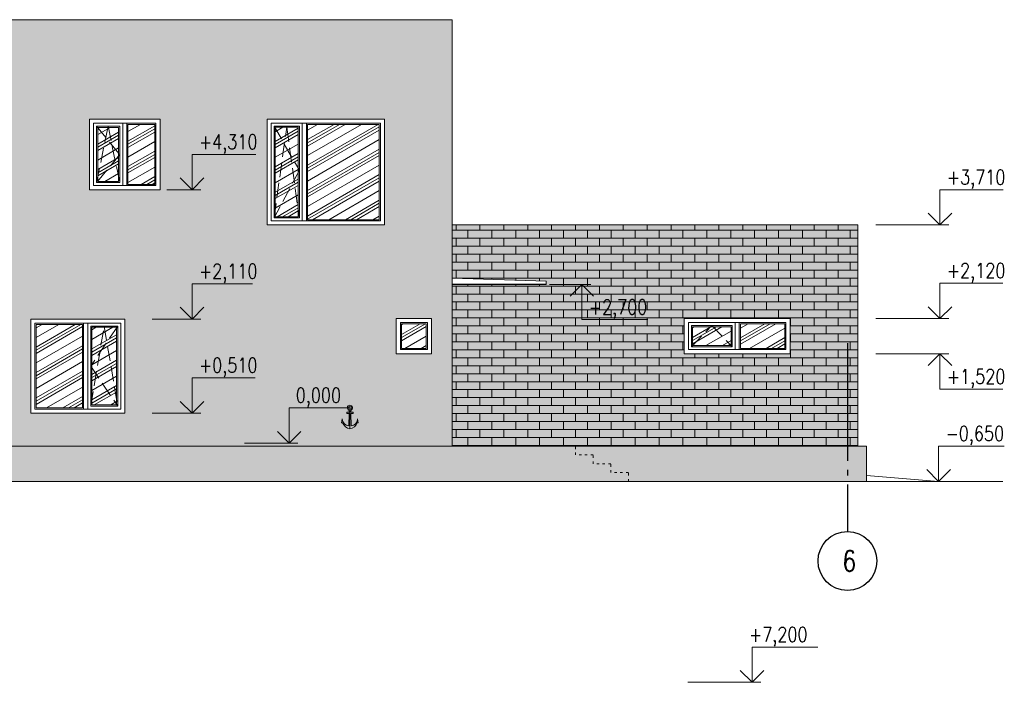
# Model space of a CAD drawing. Header units: millimetres. Extents: x 53645 to 137188, y 78097 to 135542.
# Tile 178 of 256: x 67538 to 84291, y 122658 to 133924. Entities that reach past the tile are written whole.
import ezdxf

# ---------------------------------------------------------------- set-up
doc = ezdxf.new("R2010")
doc.units = ezdxf.units.MM
for name, pattern in [('ACAD_ISO03W100', [30, 12, -18]), ('CONTI', [0]), ('GOST2.303 4', [7, 5, -2, 0]), ('GOST2.303 5', [24, 20, -1.5, 1, -1.5])]:
    doc.linetypes.add(name, pattern=pattern)
doc.layers.add('axis_dim', color=40, linetype='CONTI')
doc.layers.add('wall', color=7, linetype='Continuous')
for name, color, linetype, lineweight in [('doors_windows', 4, 'Continuous', 5), ('hatch', 7, 'Continuous', 5), ('mark', 4, 'Continuous', 15), ('Wall2', 40, 'Continuous', 5)]:
    doc.layers.add(name, color=color, linetype=linetype, lineweight=lineweight)
doc.styles.add('GOST 2.304', font='CS_Gost2304.shx', dxfattribs={"width": 0.8, "oblique": 15})
pattern_1 = [(0, (42856.98, -39823.39), (0, 135.4836), []), (90, (42856.98, -39823.39), (-203.2, 135.4836), [135.4836, -135.4836])]

# ---------------------------------------------------------------- blocks, each defined once
blk = doc.blocks.new('ОК-1200-1200')
at = {"layer": 'hatch', "ltscale": 50, "true_color": 0xb0cfd8}
h = blk.add_hatch(dxfattribs=at)
h.set_pattern_fill('PLASTI', color=9, scale=1500, angle=30, style=0)
h.set_pattern_definition([(30, (6885.6, 78162.7), (-187.5, 324.7595), []), (30, (6862.17, 78203.3), (-187.5, 324.7595), []), (30, (6838.74, 78243.88), (-187.5, 324.7595), []), (30, (6768.42, 78365.67), (-187.5, 324.7595), [])])
h.paths.add_polyline_path([(25854, 212938), (26209, 212938), (26209, 212018), (25854, 212018)])
h = blk.add_hatch(dxfattribs=at)
h.set_pattern_fill('PLASTI', color=9, scale=1500, angle=30, style=0)
h.set_pattern_definition([(30, (7400.6, 78213.3), (-187.5, 324.7595), []), (30, (7377.17, 78253.9), (-187.5, 324.7595), []), (30, (7353.74, 78294.5), (-187.5, 324.7595), []), (30, (7283.42, 78416.28), (-187.5, 324.7595), [])])
h.paths.add_polyline_path([(26369, 212989), (26824, 212989), (26824, 211968), (26369, 211968)])
at = {"layer": 'doors_windows', "lineweight": 20, "ltscale": 50}
for points in [[(26914, 213078), (25714, 213078), (25714, 211878), (26914, 211878)], [(26844, 213008), (25784, 213008), (25784, 211948), (26844, 211948)], [(25784, 213008), (26279, 213008), (26279, 211948), (25784, 211948)], [(25834, 212958), (26229, 212958), (26229, 211998), (25834, 211998)], [(25854, 212938), (26209, 212938), (26209, 212018), (25854, 212018)], [(26279, 213008), (26349, 213008), (26349, 211948), (26279, 211948)], [(26349, 213008), (26844, 213008), (26844, 211948), (26349, 211948)], [(26369, 212989), (26824, 212989), (26824, 211968), (26369, 211968)]]:
    blk.add_lwpolyline(points, close=True, dxfattribs=at)
at = {"layer": 'doors_windows', "linetype": 'GOST2.303 4', "lineweight": 20, "ltscale": 50}
for points in [[(25834, 212958), (26229, 212478), (25834, 211998)], [(25834, 211998), (26032, 212958), (26229, 211998)]]:
    blk.add_lwpolyline(points, dxfattribs=at)

msp = doc.modelspace()

# ---------------------------------------------------------------- hatches: boundary and pattern name
at = {"layer": 'hatch', "ltscale": 75, "true_color": 0xcfd0cf}
h = msp.add_hatch(color=254, dxfattribs=at)
h.paths.add_polyline_path([(62716.5, 129234.5), (64716.5, 129234.5), (64716.5, 127234.5), (62716.5, 127234.5)], flags=16)
h.paths.add_polyline_path([(69326.5, 127234.5), (67726.5, 127234.5), (67726.5, 128834.5), (69326.5, 128834.5)], flags=16)
h.paths.add_polyline_path([(65916.5, 132234.5), (65916.5, 130434.5), (63916.5, 130434.5), (63916.5, 132234.5)], flags=16)
h.paths.add_polyline_path([(69926.5, 132234.5), (69926.5, 131034.5), (68726.5, 131034.5), (68726.5, 132234.5)], flags=16)
h.paths.add_polyline_path([(73746.5, 132234.5), (73746.5, 130434.5), (71746.5, 130434.5), (71746.5, 132234.5)], flags=16)
h.paths.add_polyline_path([(74896.5, 133924.5), (61146.4, 133924.5), (61146.4, 126674.5), (74896.5, 126674.5), (74896.5, 129424.5), (74896.5, 129424.5), (74896.5, 129529.5)])
h.paths.add_polyline_path([(73946.4, 128244.5), (73946.4, 128844.5), (74546.4, 128844.5), (74546.4, 128244.5)], flags=16)
at = {"layer": 'hatch', "ltscale": 75}
h = msp.add_hatch(dxfattribs=at)
h.set_pattern_fill('AR-CONC', color=252, scale=2, style=0)
h.set_pattern_definition([(50, (42856.98, -39823.4), (364.36934, -31.87817), [38.1, -419.1]), (355, (42857, -39823.4), (-70.48684, 382.1137), [30.48, -335.2812]), (100.45144, (42887.35, -39826.05), (293.8825, 350.2355), [32.38, -356.1805]), (46.1842, (42857, -39721.8), (542.1581, -84.0847), [57.15, -628.65]), (96.63556, (42902.16, -39728.8), (474.8083, 494.8522), [48.57, -534.2712]), (351.18415, (42857, -39721.8), (474.8083, 494.8522), [45.72, -502.9195]), (21, (42907.78, -39747.2), (303.2288, -204.5304), [38.1, -419.1]), (326, (42907.8, -39747.2), (123.60406, 368.3759), [30.48, -335.28]), (71.45144, (42933.05, -39764.23), (426.83284, 163.84554), [32.38, -356.1799]), (37.5, (42856.98, -39823.39), (6.17721, 169.11008), [0, -331.216, 0, -340.36, 0, -336.55]), (7.5, (42856.98, -39823.39), (133.63933, 200.36115), [0, -194.056, 0, -323.596, 0, -128.27]), (327.5, (42743.7, -39823.39), (271.18119, -11.45749), [0, -127, 0, -396.24, 0, -525.78]), (317.5, (42692.9, -39823.4), (296.25836, 50.85298), [0, -165.1, 0, -263.144, 0, -373.38])])
h.paths.add_polyline_path([(62716.5, 129234.5), (64716.5, 129234.5), (64716.5, 127234.5), (62716.5, 127234.5)], flags=16)
h.paths.add_polyline_path([(69326.5, 127234.5), (67726.5, 127234.5), (67726.5, 128834.5), (69326.5, 128834.5)], flags=16)
h.paths.add_polyline_path([(65916.5, 132234.5), (65916.5, 130434.5), (63916.5, 130434.5), (63916.5, 132234.5)], flags=16)
h.paths.add_polyline_path([(69926.5, 132234.5), (69926.5, 131034.5), (68726.5, 131034.5), (68726.5, 132234.5)], flags=16)
h.paths.add_polyline_path([(73746.5, 132234.5), (73746.5, 130434.5), (71746.5, 130434.5), (71746.5, 132234.5)], flags=16)
h.paths.add_polyline_path([(74896.5, 133924.5), (61146.4, 133924.5), (61146.4, 126674.5), (74896.5, 126674.5), (74896.5, 129424.5), (74896.5, 129424.5), (74896.5, 129529.5)])
h.paths.add_polyline_path([(73946.4, 128244.5), (73946.4, 128844.5), (74546.4, 128844.5), (74546.4, 128244.5)], flags=16)
at = {"layer": 'hatch', "ltscale": 50, "true_color": 0xb0cfd8}
h = msp.add_hatch(dxfattribs=at)
h.set_pattern_fill('PLASTI', color=9, scale=1500, angle=30, style=0)
h.set_pattern_definition([(30, (52937.64, -2601.13), (-187.5, 324.7595), []), (30, (52914.2, -2560.54), (-187.5, 324.7595), []), (30, (52890.76, -2519.94), (-187.5, 324.7595), []), (30, (52820.45, -2398.16), (-187.5, 324.7595), [])])
h.paths.add_polyline_path([(71886.5, 132094.5), (72276.5, 132094.5), (72276.5, 130574.5), (71886.5, 130574.5)])
h = msp.add_hatch(dxfattribs=at)
h.set_pattern_fill('PLASTI', color=9, scale=1500, angle=30, style=0)
h.set_pattern_definition([(30, (53437.64, -2601.13), (-187.5, 324.7595), []), (30, (53414.2, -2560.54), (-187.5, 324.7595), []), (30, (53390.76, -2519.94), (-187.5, 324.7595), []), (30, (53320.45, -2398.16), (-187.5, 324.7595), [])])
h.paths.add_polyline_path([(72436.5, 132144.5), (73656.5, 132144.5), (73656.5, 130524.5), (72436.5, 130524.5)])
at = {"layer": 'hatch', "ltscale": 75, "true_color": 0x3f3a3a}
h = msp.add_hatch(color=250, dxfattribs=at)
h.paths.add_polyline_path([(81796.9, 130434.5), (74896.5, 130434.5), (74896.5, 129529.5), (76496.5, 129479.5), (76496.5, 129429.5), (76496.5, 129424.5), (74896.5, 129424.5), (74896.5, 126674.5), (81796.9, 126674.5)])
h.paths.add_polyline_path([(78846.9, 128244.5), (78846.9, 128844.5), (80646.6, 128844.5), (80646.9, 128844.5), (80646.9, 128244.5)], flags=16)
at = {"layer": 'hatch', "ltscale": 75}
h = msp.add_hatch(dxfattribs=at)
h.set_pattern_fill('AR-BRSTD', color=8, scale=2, style=0)
h.set_pattern_definition(pattern_1)
h.paths.add_polyline_path([(81796.9, 130434.5), (74896.5, 130434.5), (74896.5, 129529.5), (76496.5, 129479.5), (76496.5, 129429.5), (76496.5, 129424.5), (74896.5, 129424.5), (74896.5, 126674.5), (81796.9, 126674.5)])
h.paths.add_polyline_path([(78846.9, 128244.5), (78846.9, 128844.5), (80646.6, 128844.5), (80646.9, 128844.5), (80646.9, 128244.5)], flags=16)
at = {"layer": 'hatch', "ltscale": 50, "true_color": 0xb0cfd8}
h = msp.add_hatch(dxfattribs=at)
h.set_pattern_fill('PLASTI', color=9, scale=1500, angle=30, style=0)
h.set_pattern_definition([(30, (48897.6, -6081.13), (-187.5, 324.7595), []), (30, (48874.18, -6040.54), (-187.5, 324.7595), []), (30, (48850.74, -5999.94), (-187.5, 324.7595), []), (30, (48780.43, -5878.16), (-187.5, 324.7595), [])])
h.paths.add_polyline_path([(67816.5, 128744.5), (68606.5, 128744.5), (68606.5, 127324.5), (67816.5, 127324.5)])
h = msp.add_hatch(dxfattribs=at)
h.set_pattern_fill('PLASTI', color=9, scale=1500, angle=30, style=0)
h.set_pattern_definition([(30, (49817.6, -6131.13), (-187.5, 324.7595), []), (30, (49794.18, -6090.54), (-187.5, 324.7595), []), (30, (49770.74, -6049.94), (-187.5, 324.7595), []), (30, (49700.43, -5928.16), (-187.5, 324.7595), [])])
h.paths.add_polyline_path([(68766.5, 128694.5), (69186.5, 128694.5), (69186.5, 127374.5), (68766.5, 127374.5)])
h = msp.add_hatch(dxfattribs=at)
h.set_pattern_fill('PLASTI', color=9, scale=1500, angle=30, style=0)
h.set_pattern_definition([(30, (54987.6, -5941.13), (-187.5, 324.7595), []), (30, (54964.15, -5900.54), (-187.5, 324.7595), []), (30, (54940.7, -5859.94), (-187.5, 324.7595), []), (30, (54870.4, -5738.16), (-187.5, 324.7595), [])])
h.paths.add_polyline_path([(74036.4, 128754.5), (74456.4, 128754.5), (74456.4, 128334.5), (74036.4, 128334.5)])
h = msp.add_hatch(dxfattribs=at)
h.set_pattern_fill('PLASTI', color=9, scale=1500, angle=30, style=0)
h.set_pattern_definition([(30, (59938.02, -5991.13), (-187.5, 324.7595), []), (30, (59914.6, -5950.54), (-187.5, 324.7595), []), (30, (59891.14, -5909.94), (-187.5, 324.7595), []), (30, (59820.83, -5788.16), (-187.5, 324.7595), [])])
h.paths.add_polyline_path([(78986.9, 128704.5), (79641.7, 128704.5), (79641.7, 128384.5), (78986.9, 128384.5)])
h = msp.add_hatch(dxfattribs=at)
h.set_pattern_fill('PLASTI', color=9, scale=1500, angle=30, style=0)
h.set_pattern_definition([(30, (60852.9, -5941.13), (-187.5, 324.7595), []), (30, (60829.45, -5900.54), (-187.5, 324.7595), []), (30, (60806, -5859.94), (-187.5, 324.7595), []), (30, (60735.7, -5738.16), (-187.5, 324.7595), [])])
h.paths.add_polyline_path([(79801.7, 128754.5), (80556.6, 128754.5), (80556.6, 128334.5), (79801.7, 128334.5)])
at = {"layer": 'hatch', "ltscale": 75, "true_color": 0x3f3a3a}
h = msp.add_hatch(color=250, dxfattribs=at)
h.paths.add_polyline_path([(60296.5, 126674.5), (81946.9, 126674.5), (81946.9, 126074.5), (60296.5, 126074.5)])
h.paths.add_polyline_path([(58446.5, 126674.5), (58146.5, 126674.5), (58146.5, 126074.5), (58446.5, 126074.5)])
at = {"layer": 'hatch', "ltscale": 75, "true_color": 0x2e2e2e}
h = msp.add_hatch(dxfattribs=at)
h.set_pattern_fill('AR-BRSTD', color=250, scale=2, style=0)
h.set_pattern_definition(pattern_1)
h.paths.add_polyline_path([(60296.5, 126674.5), (81946.9, 126674.5), (81946.9, 126074.5), (60296.5, 126074.5)])
h.paths.add_polyline_path([(58446.5, 126674.5), (58146.5, 126674.5), (58146.5, 126074.5), (58446.5, 126074.5)])

# ---------------------------------------------------------------- linework, layer by layer
at = {"layer": 'axis_dim', "linetype": 'GOST2.303 5', "lineweight": 25, "ltscale": 100}
msp.add_lwpolyline([(81621.9, 128423), (81621.9, 125221.4)], dxfattribs=at)
at = {"layer": 'axis_dim', "color": 18, "linetype": 'Continuous', "lineweight": 25, "ltscale": 100, "true_color": 0x000000}
msp.add_circle((81621.9, 124721.4), 500, dxfattribs=at)
at = {"layer": 'doors_windows', "lineweight": 20, "ltscale": 50}
for points in [[(71816.5, 132164.5), (73676.5, 132164.5), (73676.5, 130504.5), (71816.5, 130504.5)], [(71866.5, 132114.5), (72296.5, 132114.5), (72296.5, 130554.5), (71866.5, 130554.5)], [(71886.5, 132094.5), (72276.5, 132094.5), (72276.5, 130574.5), (71886.5, 130574.5)], [(72346.5, 132164.5), (72416.5, 132164.5), (72416.5, 130504.5), (72346.5, 130504.5)], [(72436.5, 132144.5), (73656.5, 132144.5), (73656.5, 130524.5), (72436.5, 130524.5)], [(67796.5, 128764.5), (69256.5, 128764.5), (69256.5, 127304.5), (67796.5, 127304.5)], [(67816.5, 128744.5), (68606.5, 128744.5), (68606.5, 127324.5), (67816.5, 127324.5)], [(68626.5, 128764.5), (68696.5, 128764.5), (68696.5, 127304.5), (68626.5, 127304.5)], [(68746.5, 128714.5), (69206.5, 128714.5), (69206.5, 127354.5), (68746.5, 127354.5)], [(68766.5, 128694.5), (69186.5, 128694.5), (69186.5, 127374.5), (68766.5, 127374.5)], [(74476.4, 128774.5), (74016.4, 128774.5), (74016.4, 128314.5), (74476.4, 128314.5)], [(74456.4, 128754.5), (74036.4, 128754.5), (74036.4, 128334.5), (74456.4, 128334.5)], [(78916.9, 128774.5), (80576.6, 128774.5), (80576.6, 128314.5), (78916.9, 128314.5)], [(78966.9, 128724.5), (79661.7, 128724.5), (79661.7, 128364.5), (78966.9, 128364.5)], [(78986.9, 128704.5), (79641.7, 128704.5), (79641.7, 128384.5), (78986.9, 128384.5)], [(79711.7, 128774.5), (79781.7, 128774.5), (79781.7, 128314.5), (79711.7, 128314.5)], [(79801.7, 128754.5), (80556.6, 128754.5), (80556.6, 128334.5), (79801.7, 128334.5)]]:
    msp.add_lwpolyline(points, close=True, dxfattribs=at)
at = {"layer": 'doors_windows', "linetype": 'GOST2.303 4', "lineweight": 20, "ltscale": 50}
for points in [[(71866.5, 132114.5), (72296.5, 131364.5), (71866.5, 130554.5)], [(71866.5, 130554.5), (72081.5, 132094.5), (72296.5, 130554.5)], [(69206.5, 128714.5), (68746.5, 128034.5), (69206.5, 127354.5)], [(68746.5, 127354.5), (68976.5, 128714.5), (69206.5, 127354.5)], [(78966.9, 128364.5), (79314.3, 128724.5), (79661.7, 128364.5)]]:
    msp.add_lwpolyline(points, dxfattribs=at)
at = {"layer": 'mark', "linetype": 'Continuous', "ltscale": 100}
for points in [[(70471.1, 131034.5), (70471.1, 131634.5)], [(70471.1, 131634.5), (71558.1, 131634.5)], [(70471.1, 131034.5), (70271.1, 131234.5)], [(70471.1, 131034.5), (70671.1, 131234.5)], [(70044.1, 131034.5), (70621.1, 131034.5)], [(83196.3, 130434.5), (83196.3, 131034.5)], [(83196.3, 131034.5), (84273.3, 131034.5)], [(83196.3, 130434.5), (82996.3, 130634.5)], [(83196.3, 130434.5), (83396.3, 130634.5)], [(82105.1, 130434.5), (83346.3, 130434.5)], [(70471.1, 128834.5), (70471.1, 129434.5)], [(70471.1, 129434.5), (71498.1, 129434.5)], [(76550.3, 129424.5), (77253.4, 129424.5)], [(77103.4, 129424.5), (76903.4, 129224.5)], [(77103.4, 129424.5), (77103.4, 128824.5)], [(77103.4, 129424.5), (77303.4, 129224.5)], [(83196.3, 128844.5), (83196.3, 129444.5)], [(83196.3, 129444.5), (84268.3, 129444.5)], [(70471.1, 128834.5), (70271.1, 129034.5)], [(70471.1, 128834.5), (70671.1, 129034.5)], [(83196.3, 128844.5), (82996.3, 129044.5)], [(83196.3, 128844.5), (83396.3, 129044.5)], [(69793.4, 128834.5), (70621.1, 128834.5)], [(82105.1, 128844.5), (83346.3, 128844.5)], [(77103.4, 128824.5), (78225.4, 128824.5)], [(82105.1, 128244.5), (83346.3, 128244.5)], [(83196.3, 128244.5), (82996.3, 128044.5)], [(83196.3, 128244.5), (83196.3, 127644.5)], [(83196.3, 128244.5), (83396.3, 128044.5)], [(70471.1, 127234.5), (70471.1, 127834.5)], [(70471.1, 127834.5), (71543.1, 127834.5)], [(83196.3, 127644.5), (84268.3, 127644.5)], [(70471.1, 127234.5), (70271.1, 127434.5)], [(70471.1, 127234.5), (70671.1, 127434.5)], [(72122.2, 126724.5), (72122.2, 127324.5)], [(72122.2, 127324.5), (73157.2, 127324.5)], [(69793.4, 127234.5), (70621.1, 127234.5)], [(72122.2, 126724.5), (71922.2, 126924.5)], [(72122.2, 126724.5), (72322.2, 126924.5)], [(71362.1, 126724.5), (72272.2, 126724.5)], [(83174.1, 126074.5), (83174.1, 126674.5)], [(83174.1, 126674.5), (84291.1, 126674.5)], [(83174.1, 126074.5), (82974.1, 126274.5)], [(83174.1, 126074.5), (83374.1, 126274.5)], [(79999, 122658.4), (79999, 123258.4)], [(79999, 123258.4), (81121, 123258.4)], [(79999, 122658.4), (79799, 122858.4)], [(79999, 122658.4), (80199, 122858.4)], [(78907.8, 122658.4), (80149, 122658.4)]]:
    msp.add_lwpolyline(points, dxfattribs=at)
at = {"layer": 'Wall2', "color": 18, "linetype": 'ByBlock', "ltscale": 3.333333, "true_color": 0x000000}
for p, q in [((71746.5, 132234.5), (73746.5, 132234.5)), ((71746.5, 130434.5), (71746.5, 132234.5)), ((73746.5, 132234.5), (73746.5, 130434.5)), ((73746.5, 130434.5), (71746.5, 130434.5)), ((69326.5, 128834.5), (67726.5, 128834.5)), ((67726.5, 128834.5), (67726.5, 127234.5)), ((69326.5, 127234.5), (69326.5, 128834.5)), ((67726.5, 127234.5), (69326.5, 127234.5))]:
    msp.add_line(p, q, dxfattribs=at)
for points in [[(61146.4, 133924.5), (74896.5, 133924.5), (74896.5, 126674.5), (61146.4, 126674.5)], [(69926.5, 132234.5), (68726.5, 132234.5), (68726.5, 131034.5), (69926.5, 131034.5)], [(71746.5, 132234.5), (73746.5, 132234.5), (73746.5, 130434.5), (71746.5, 130434.5)], [(81796.9, 130434.5), (74896.5, 130434.5), (74896.5, 126674.5), (81796.9, 126674.5)], [(74896.5, 129424.5), (76496.5, 129424.5), (76496.5, 129429.5), (74896.5, 129429.5)], [(69326.5, 128834.5), (67726.5, 128834.5), (67726.5, 127234.5), (69326.5, 127234.5)], [(74546.5, 128844.5), (73946.4, 128844.5), (73946.4, 128244.5), (74546.5, 128244.5)], [(74546.4, 128844.5), (73946.4, 128844.5), (73946.4, 128244.5), (74546.4, 128244.5)], [(78846.9, 128844.5), (80646.9, 128844.5), (80646.9, 128244.5), (78846.9, 128244.5)], [(78846.9, 128844.5), (80646.6, 128844.5), (80646.6, 128244.5), (78846.9, 128244.5)], [(74476.4, 128774.5), (74016.4, 128774.5), (74016.4, 128314.5), (74476.4, 128314.5)], [(74476.4, 128774.5), (74016.4, 128774.5), (74016.4, 128314.5), (74476.4, 128314.5)], [(74476.4, 128774.5), (74016.4, 128774.5), (74016.4, 128314.5), (74476.4, 128314.5)], [(74476.4, 128774.5), (74016.4, 128774.5), (74016.4, 128314.5), (74476.4, 128314.5)], [(74476.4, 128774.5), (74016.4, 128774.5), (74016.4, 128314.5), (74476.4, 128314.5)], [(74456.4, 128754.5), (74036.4, 128754.5), (74036.4, 128334.5), (74456.4, 128334.5)], [(74456.4, 128754.5), (74036.4, 128754.5), (74036.4, 128334.5), (74456.4, 128334.5)], [(74456.4, 128754.5), (74036.4, 128754.5), (74036.4, 128334.5), (74456.4, 128334.5)], [(74456.4, 128754.5), (74036.4, 128754.5), (74036.4, 128334.5), (74456.4, 128334.5)], [(74456.4, 128754.5), (74036.4, 128754.5), (74036.4, 128334.5), (74456.4, 128334.5)], [(74456.4, 128754.5), (74036.4, 128754.5), (74036.4, 128334.5), (74456.4, 128334.5)], [(60296.5, 126674.5), (81946.9, 126674.5), (81946.9, 126074.5), (60296.5, 126074.5)]]:
    msp.add_lwpolyline(points, close=True, dxfattribs=at)
for points in [[(74896.5, 129429.5), (74896.5, 129529.5), (76496.5, 129479.5), (76496.5, 129429.5)], [(81946.9, 126074.5), (81946.9, 126174.5), (83171.3, 126074.5)], [(84268.8, 126074.5), (55239, 126074.5)]]:
    msp.add_lwpolyline(points, dxfattribs=at)
at = {"layer": 'Wall2', "color": 18, "linetype": 'Continuous', "ltscale": 100, "true_color": 0x000000}
for points in [[(73143.6, 127252.6), (73102.8, 127252.6)], [(73102.8, 127252.6), (73102.8, 127230.5)], [(73102.8, 127230.5), (73143.6, 127230.5)], [(73143.6, 127230.5), (73137.6, 127016.6)], [(73143.6, 127282.4), (73143.6, 127252.6)], [(73157.2, 127282.4), (73157.2, 126967.7)], [(73170.7, 127252.6), (73170.7, 127282.4)], [(73211.6, 127252.6), (73170.7, 127252.6)], [(73176.7, 127016.6), (73170.7, 127230.5)], [(73170.7, 127230.5), (73211.6, 127230.5)], [(73211.6, 127230.5), (73211.6, 127252.6)], [(73026.8, 127139.9), (73015.5, 127072.5)], [(73015.5, 127072.5), (73031.6, 127072.5)], [(73282.8, 127072.5), (73298.8, 127072.5)], [(73298.8, 127072.5), (73287.6, 127139.9)]]:
    msp.add_lwpolyline(points, dxfattribs=at)
at = {"layer": 'Wall2', "color": 18, "linetype": 'ACAD_ISO03W100', "ltscale": 3.333333, "true_color": 0x000000}
msp.add_lwpolyline([(77896.4, 126074.5), (77896.4, 126224.5), (77596.4, 126224.5), (77596.4, 126374.5), (77296.4, 126374.5), (77296.4, 126524.5), (76996.4, 126524.5), (76996.4, 126674.5), (76696.4, 126674.5), (76996.4, 126674.5)], dxfattribs=at)
at = {"layer": 'Wall2', "color": 18, "linetype": 'Continuous', "ltscale": 100, "true_color": 0x000000}
msp.add_circle((73157.2, 127324.5), 25, dxfattribs=at)
for centre, radius, start, end in [((73157.2, 127324.5), 44.2, 287.84941, 252.15059), ((73189.1, 127133.7), 169.1, 201.2429, 259.11021), ((73125.2, 127133.7), 169.1, 280.88979, 338.7571)]:
    msp.add_arc(centre, radius, start, end, dxfattribs=at)
at = {"layer": 'Wall2', "color": 18, "linetype": 'Continuous', "ltscale": 100, "true_color": 0x000000, "extrusion": (0, 0, -1)}
for centre, start, end in [((-73147.3, 127136.7), 274.57326, 1.50216), ((-73167.1, 127136.7), 178.49784, 265.42674)]:
    msp.add_arc(centre, 120.5, start, end, dxfattribs=at)

# ---------------------------------------------------------------- block references
at = {"layer": 'wall'}
msp.add_blockref('ОК-1200-1200', (43012, -80843.8), dxfattribs=at)

# ---------------------------------------------------------------- texts
at = {"layer": 'axis_dim', "color": 18, "linetype": 'Continuous', "lineweight": 25, "ltscale": 100, "true_color": 0x000000, "insert": (81531.7, 124896.4), "char_height": 350, "width": 479.936, "attachment_point": 1, "style": 'GOST 2.304'}
msp.add_mtext('\\Fsimplex.shx;\\W0.8000000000;\\Q0.2617993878;\\T1.0000000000;\\o\\l6', dxfattribs=at)
at = {"layer": 'mark', "linetype": 'Continuous', "ltscale": 100, "char_height": 250, "style": 'GOST 2.304'}
for s, insert, width, attachment_point in [('\\Fsimplex.shx;\\W0.8000000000;\\Q0.2617993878;\\T1.0000000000;\\o\\l+4,310', (70589.8, 131974.5), 1215.72, 1), ('\\Fsimplex.shx;\\W0.8000000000;\\Q0.2617993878;\\T1.0000000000;\\o\\l+3,710', (83315, 131374.5), 1215.72, 1), ('\\Fsimplex.shx;\\W0.8000000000;\\Q0.2617993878;\\T1.0000000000;\\o\\l+2,110', (70589.8, 129774.5), 1177.625, 1), ('\\Fsimplex.shx;\\W0.8000000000;\\Q0.2617993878;\\T1.0000000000;\\o\\l+2,120', (83315, 129784.5), 1215.72, 1), ('\\Fsimplex.shx;\\W0.8000000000;\\Q0.2617993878;\\T1.0000000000;\\o\\l+2,700', (77222.1, 129164.5), 1253.816, 1), ('\\Fsimplex.shx;\\W0.8000000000;\\Q0.2617993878;\\T1.0000000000;\\o\\l+0,510', (70589.8, 128174.5), 1215.72, 1), ('\\Fsimplex.shx;\\W0.8000000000;\\Q0.2617993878;\\T1.0000000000;\\o\\l+1,520', (83315, 127984.5), 1215.72, 1), ('\\Fsimplex.shx;\\W0.8000000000;\\Q0.2617993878;\\T1.0000000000;\\o\\l0,000', (72234.5, 127664.5), 1012.622, 1), ('\\Fsimplex.shx;\\W0.8000000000;\\Q0.2617993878;\\T1.0000000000;\\o\\l-0,650', (83292.8, 127014.5), 1253.816, 1), ('\\Fsimplex.shx;\\W0.8000000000;\\Q0.2617993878;\\T1.0000000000;\\o\\l+7,200', (80942.3, 123598.4), 1253.816, 3)]:
    msp.add_mtext(s, dxfattribs=dict(at, insert=insert, width=width, attachment_point=attachment_point))

doc.saveas('drawing.dxf')
